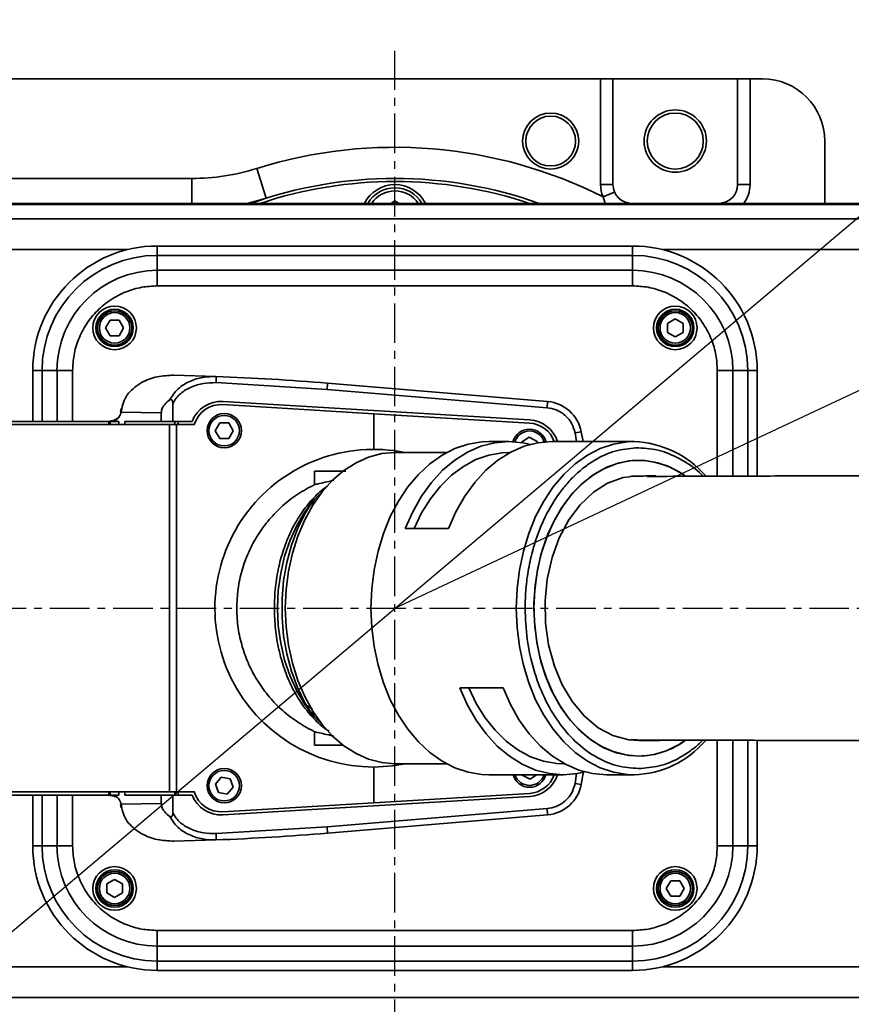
# Model space of a CAD drawing. Header units: millimetres. Extents: x 4180 to 7964, y -765 to 3096.
# Tile 7 of 30: x 5551 to 5684, y 827 to 985. Entities that reach past the tile are written whole.
import ezdxf

# ---------------------------------------------------------------- set-up
doc = ezdxf.new("R2010")
doc.units = ezdxf.units.MM
doc.header["$PDSIZE"] = -1
doc.linetypes.add('CENTER', pattern=[10.16, 6.35, -1.27, 1.27, -1.27])
doc.layers.add('细线层', color=7, linetype='Continuous')
doc.dimstyles.new('ISO-25', dxfattribs={"dimscale": 5, "dimtxt": 3.5, "dimasz": 4.5, "dimexe": 3.5, "dimexo": 0.625, "dimtad": 1, "dimdec": 1, "dimtxsty": 'Standard', "dimcen": 2.5, "dimclrd": 1, "dimclre": 1, "dimadec": 0, "dimazin": 0, "dimtfac": 1, "dimtdec": 1, "dimtmove": 1, "dimatfit": 3, "dimfxl": 1, "dimarcsym": 0})

# ---------------------------------------------------------------- blocks, each defined once
blk = doc.blocks.new('*U24')
at = {"color": 0, "linetype": 'CENTER', "transparency": 16777216}
blk.add_line((-294.49, 0), (458.69, 0), dxfattribs=at)
blk = doc.blocks.new('*D50')
at = {"color": 1, "lineweight": -2, "transparency": 16777216}
for p, q in [((5432.19, 861.12), (5432.19, 670.67)), ((5611.09, 797.76), (5611.09, 670.67)), ((5588.59, 688.17), (5454.69, 688.17))]:
    blk.add_line(p, q, dxfattribs=at)
at = {"color": 1, "transparency": 16777216}
for points in [[(5454.69, 691.92), (5454.69, 684.42), (5432.19, 688.17)], [(5588.59, 691.92), (5588.59, 684.42), (5611.09, 688.17)]]:
    blk.add_solid(points, dxfattribs=at)
at = {"layer": 'Defpoints', "color": 0, "transparency": 16777216}
for p in [(5432.19, 864.25), (5611.09, 800.88), (5432.19, 688.17)]:
    blk.add_point(p, dxfattribs=at)
at = {"color": 0, "transparency": 16777216, "insert": (5521.64, 701.86), "char_height": 17.5, "attachment_point": 5}
blk.add_mtext('{\\fHYSWLongFangSong|b1|i0|c134|p2;178,9}', dxfattribs=at)
blk = doc.blocks.new('*D54')
at = {"color": 1, "lineweight": -2, "transparency": 16777216}
for p, q in [((6232.36, 1182.02), (6174.6, 1154.9)), ((5611.09, 890.38), (6154.23, 1145.34))]:
    blk.add_line(p, q, dxfattribs=at)
at = {"color": 1, "transparency": 16777216}
blk.add_solid([(6173, 1158.3), (6176.19, 1151.51), (6154.23, 1145.34)], dxfattribs=at)
at = {"layer": 'Defpoints', "color": 0, "transparency": 16777216}
for p in [(6154.23, 1145.34), (5611.09, 890.38)]:
    blk.add_point(p, dxfattribs=at)
at = {"color": 0, "transparency": 16777216, "insert": (6209.34, 1184.34), "char_height": 17.5, "attachment_point": 5, "rotation": 25.1466}
blk.add_mtext('{\\fHYSWLongFangSong|b1|i0|c134|p2;R600}', dxfattribs=at)
blk = doc.blocks.new('*D55')
at = {"color": 1, "lineweight": -2, "transparency": 16777216}
for p, q in [((5840.09, 1083.74), (5752.54, 1009.81)), ((5486.83, 785.47), (5735.35, 995.3)), ((5469.64, 770.95), (5452.45, 756.44))]:
    blk.add_line(p, q, dxfattribs=at)
at = {"color": 1, "transparency": 16777216}
for points in [[(5750.13, 1012.68), (5754.96, 1006.95), (5735.35, 995.3)], [(5467.22, 773.82), (5472.06, 768.09), (5486.83, 785.47)]]:
    blk.add_solid(points, dxfattribs=at)
at = {"layer": 'Defpoints', "color": 0, "transparency": 16777216}
for p in [(5735.35, 995.3), (5486.83, 785.47)]:
    blk.add_point(p, dxfattribs=at)
at = {"color": 0, "transparency": 16777216, "insert": (5796.18, 1064.38), "char_height": 17.5, "attachment_point": 5, "rotation": 40.1754}
blk.add_mtext('{\\fGulim|b1|i0|c129|p0;∅325,3}', dxfattribs=at)

msp = doc.modelspace()

# ---------------------------------------------------------------- linework, layer by layer
at = {"color": 4, "linetype": 'CENTER'}
msp.add_line((5611.09, 800.88), (5611.09, 979.88), dxfattribs=at)
at = {"color": 4}
msp.add_arc((5611.09, 890.38), 600, 225, 135, dxfattribs=at)
at = {"color": 2, "linetype": 'CENTER'}
msp.add_arc((5611.09, 890.38), 162.63, 206.2203, 153.7382, dxfattribs=at)
at = {"layer": '细线层', "linetype": 'Continuous', "lineweight": 35}
for p, q in [((5518.09, 975.38), (5644.09, 975.38)), ((5644.09, 958.38), (5644.09, 975.38)), ((5644.09, 975.38), (5646.09, 975.38)), ((5666.09, 975.38), (5646.09, 975.38)), ((5646.09, 975.38), (5646.09, 958.38)), ((5666.09, 958.38), (5666.09, 975.38)), ((5666.09, 975.38), (5668.09, 975.38)), ((5668.09, 975.38), (5668.09, 958.38)), ((5668.09, 975.38), (5670.09, 975.38)), ((5680.09, 965.38), (5680.09, 955.38)), ((5590.43, 956.22), (5588.94, 960.99)), ((5518.09, 959.38), (5578.46, 959.38)), ((5578.46, 955.38), (5578.46, 959.38)), ((5644.09, 958.38), (5646.09, 958.38)), ((5668.09, 958.38), (5666.09, 958.38)), ((5644.5, 956.41), (5646.34, 957.2)), ((5546.09, 955.38), (6001.09, 955.38)), ((6001.09, 955.17), (5546.09, 955.17)), ((5611.09, 955.77), (5610.42, 955.38)), ((5611.76, 955.38), (5611.09, 955.77)), ((5644.83, 955.38), (5644.5, 956.41)), ((5546.09, 952.91), (6001.09, 952.91)), ((5572.94, 948.53), (5649.24, 948.53)), ((5568.14, 947.95), (5546.09, 947.95)), ((5572.94, 947.03), (5572.94, 944.63)), ((5572.94, 947.03), (5649.24, 947.03)), ((5649.24, 947.03), (5649.24, 944.63)), ((6001.09, 947.95), (5654.05, 947.95)), ((5572.94, 944.63), (5649.24, 944.63)), ((5572.94, 942.13), (5649.24, 942.13)), ((5564.65, 935.38), (5565.37, 936.63)), ((5565.37, 936.63), (5566.82, 936.63)), ((5566.82, 936.63), (5567.54, 935.38)), ((5654.84, 936.1), (5656.09, 936.83)), ((5654.84, 934.66), (5654.84, 936.1)), ((5656.09, 936.83), (5657.34, 936.1)), ((5657.34, 936.1), (5657.34, 934.66)), ((5565.37, 934.13), (5564.65, 935.38)), ((5567.54, 935.38), (5566.82, 934.13)), ((5656.09, 933.94), (5654.84, 934.66)), ((5657.34, 934.66), (5656.09, 933.94)), ((5566.82, 934.13), (5565.37, 934.13)), ((5552.94, 920.38), (5552.94, 928.53)), ((5556.85, 928.53), (5554.44, 928.53)), ((5554.44, 920.38), (5554.44, 928.53)), ((5556.85, 920.38), (5556.85, 928.53)), ((5559.35, 920.38), (5559.35, 928.53)), ((5662.84, 928.53), (5662.84, 911.57)), ((5667.74, 928.53), (5665.34, 928.53)), ((5665.34, 928.53), (5665.34, 911.58)), ((5667.74, 928.53), (5667.74, 911.59)), ((5669.24, 928.53), (5669.24, 911.6)), ((5575.61, 927.79), (5582.41, 927.59)), ((5582.41, 927.59), (5582.37, 926.59)), ((5582.37, 926.59), (5600.19, 925.5)), ((5600.27, 926.5), (5600.19, 925.5)), ((5635.6, 923.56), (5600.27, 926.5)), ((5600.19, 925.5), (5635.52, 922.56)), ((5632.71, 920.61), (5583.49, 923.56)), ((5635.6, 923.56), (5635.52, 922.56)), ((5567.15, 922.42), (5567.06, 921.93)), ((5567.15, 922.42), (5567.15, 922.42)), ((5567.24, 922.41), (5567.15, 922.42)), ((5567.24, 922.41), (5567.15, 921.86)), ((5567.15, 921.86), (5573.58, 921.74)), ((5573.58, 921.74), (5573.58, 920.38)), ((5575.43, 923.21), (5575.43, 920.38)), ((5607.69, 921.61), (5583.46, 923.07)), ((5445.59, 920.38), (5565.17, 920.38)), ((5566.25, 920.64), (5565.12, 920.38)), ((5565.17, 919.88), (5565.17, 920.38)), ((5565.36, 920.38), (5565.17, 920.38)), ((5565.36, 920.38), (5566.78, 920.38)), ((5565.36, 919.88), (5565.36, 920.38)), ((5566.77, 921.04), (5566.25, 920.64)), ((5566.78, 920.38), (5566.78, 919.88)), ((5567.73, 919.88), (5567.73, 920.38)), ((5567.73, 920.38), (5573.58, 920.38)), ((5573.58, 920.38), (5575.43, 920.38)), ((5575.43, 920.38), (5578.53, 920.38)), ((5575.75, 919.88), (5575.75, 920.38)), ((5576.27, 920.38), (5576.27, 919.88)), ((5582.25, 918.88), (5582.97, 920.13)), ((5582.97, 920.13), (5584.41, 920.13)), ((5584.41, 920.13), (5585.14, 918.88)), ((5607.69, 921.61), (5607.69, 915.88)), ((5607.69, 921.61), (5632.69, 920.11)), ((5444.56, 919.88), (5574.91, 919.88)), ((5574.91, 919.88), (5576.04, 919.88)), ((5574.91, 860.88), (5574.91, 919.88)), ((5576.04, 919.88), (5576.04, 860.88)), ((5576.04, 919.88), (5578.89, 919.88)), ((5582.97, 917.63), (5582.25, 918.88)), ((5585.14, 918.88), (5584.41, 917.63)), ((5640.99, 918.71), (5640.01, 918.52)), ((5640.21, 917.13), (5640.01, 918.52)), ((5640.99, 918.71), (5641.29, 917.13)), ((5584.41, 917.63), (5582.97, 917.63)), ((5629.37, 917.13), (5626.15, 917.13)), ((5631.41, 917.05), (5632.63, 917.82)), ((5631.42, 916.98), (5631.41, 917.05)), ((5632.63, 917.82), (5633.91, 917.16)), ((5633.91, 917.16), (5633.92, 916.92)), ((5649.49, 917.13), (5636.3, 917.13)), ((5619.42, 915.38), (5611.17, 915.38)), ((5629.57, 915.38), (5629.37, 915.38)), ((5598.19, 912.38), (5598.19, 910.23)), ((5598.16, 907.97), (5596.98, 906.34)), ((5619.68, 903.16), (5612.75, 903.16)), ((5585.69, 890.23), (5585.69, 890.38)), ((5621.52, 877.6), (5628.45, 877.6)), ((5596.98, 874.42), (5598.16, 872.79)), ((5597.84, 874.19), (5597.04, 874.71)), ((5598.19, 870.54), (5598.19, 868.38)), ((5602.77, 868.38), (5598.19, 868.38)), ((5650.19, 869.13), (5653.65, 869.15)), ((5662.84, 869.18), (5662.84, 852.23)), ((5665.34, 869.18), (5665.34, 852.23)), ((5667.74, 869.17), (5667.74, 852.23)), ((5669.24, 869.16), (5669.24, 852.23)), ((5607.69, 859.15), (5607.69, 864.88)), ((5611.17, 865.38), (5619.42, 865.38)), ((5638.14, 865.38), (5638.34, 865.38)), ((5582.27, 862.14), (5583.2, 863.24)), ((5583.2, 863.24), (5584.62, 862.99)), ((5626.15, 863.63), (5638.14, 863.63)), ((5631.5, 863.56), (5631.5, 863.63)), ((5632.81, 862.94), (5631.5, 863.56)), ((5633.81, 863.63), (5632.81, 862.94)), ((5640.01, 862.24), (5640.25, 863.91)), ((5641.38, 864.15), (5640.99, 862.05)), ((5645.07, 863.63), (5649.49, 863.63)), ((5582.76, 860.78), (5582.27, 862.14)), ((5585.11, 861.63), (5584.18, 860.52)), ((5584.62, 862.99), (5585.11, 861.63)), ((5640.99, 862.05), (5640.01, 862.24)), ((5444.56, 860.88), (5574.91, 860.88)), ((5445.59, 860.38), (5565.17, 860.38)), ((5552.94, 852.23), (5552.94, 860.38)), ((5554.44, 852.23), (5554.44, 860.38)), ((5556.85, 852.23), (5556.85, 860.38)), ((5559.35, 852.23), (5559.35, 860.38)), ((5566.25, 860.12), (5565.12, 860.38)), ((5565.17, 860.38), (5565.17, 860.88)), ((5565.36, 860.38), (5565.17, 860.38)), ((5565.36, 860.38), (5565.36, 860.88)), ((5565.36, 860.38), (5566.78, 860.38)), ((5566.78, 860.88), (5566.78, 860.38)), ((5567.73, 860.38), (5567.73, 860.88)), ((5573.58, 860.38), (5567.73, 860.38)), ((5573.58, 860.38), (5573.58, 859.03)), ((5575.43, 860.38), (5573.58, 860.38)), ((5576.04, 860.88), (5574.91, 860.88)), ((5575.43, 860.38), (5575.43, 857.56)), ((5578.53, 860.38), (5575.43, 860.38)), ((5575.75, 860.38), (5575.75, 860.88)), ((5576.04, 860.88), (5578.89, 860.88)), ((5576.27, 860.88), (5576.27, 860.38)), ((5584.18, 860.52), (5582.76, 860.78)), ((5583.49, 857.2), (5632.71, 860.15)), ((5632.69, 860.65), (5607.69, 859.15)), ((5567.06, 858.84), (5567.15, 858.34)), ((5567.15, 858.91), (5573.58, 859.03)), ((5567.24, 858.35), (5567.15, 858.91)), ((5607.69, 859.15), (5583.46, 857.7)), ((5567.24, 858.35), (5567.15, 858.34)), ((5600.19, 855.26), (5635.52, 858.2)), ((5635.6, 857.21), (5600.27, 854.26)), ((5635.6, 857.21), (5635.52, 858.2)), ((5582.37, 854.18), (5600.19, 855.26)), ((5600.27, 854.26), (5600.19, 855.26)), ((5582.41, 853.18), (5582.37, 854.18)), ((5554.44, 852.23), (5556.85, 852.23)), ((5575.61, 852.97), (5582.41, 853.18)), ((5667.74, 852.23), (5665.34, 852.23)), ((5564.84, 846.1), (5566.09, 846.83)), ((5564.84, 844.66), (5564.84, 846.1)), ((5566.09, 846.83), (5567.34, 846.1)), ((5567.34, 846.1), (5567.34, 844.66)), ((5654.65, 845.38), (5655.37, 846.63)), ((5655.37, 846.63), (5656.82, 846.63)), ((5656.82, 846.63), (5657.54, 845.38)), ((5566.09, 843.94), (5564.84, 844.66)), ((5567.34, 844.66), (5566.09, 843.94)), ((5655.37, 844.13), (5654.65, 845.38)), ((5657.54, 845.38), (5656.82, 844.13)), ((5656.82, 844.13), (5655.37, 844.13)), ((5649.24, 838.64), (5572.94, 838.64)), ((5649.24, 836.14), (5572.94, 836.14)), ((5572.94, 833.73), (5572.94, 836.14)), ((5649.24, 833.73), (5649.24, 836.14)), ((5649.24, 833.73), (5572.94, 833.73)), ((5546.09, 832.82), (5568.14, 832.82)), ((5649.24, 832.23), (5572.94, 832.23)), ((5654.05, 832.82), (6001.09, 832.82)), ((6001.09, 827.85), (5546.09, 827.85))]:
    msp.add_line(p, q, dxfattribs=at)
at = {"layer": '细线层', "linetype": 'Continuous', "lineweight": 35, "flags": 128}
for points in [[(5626.15, 917.13), (5625.05, 917.09), (5622.87, 916.73), (5620.73, 916.01), (5618.66, 914.94), (5616.69, 913.55), (5614.86, 911.84), (5613.17, 909.84), (5611.66, 907.58), (5610.35, 905.08), (5609.25, 902.39), (5608.38, 899.53), (5607.75, 896.55), (5607.36, 893.49), (5607.24, 890.38)], [(5612.75, 903.16), (5613.94, 905.87), (5615.36, 908.35), (5616.97, 910.58), (5618.75, 912.52), (5620.69, 914.15), (5622.75, 915.44), (5624.9, 916.38), (5627.12, 916.94), (5629.37, 917.13), (5631.62, 916.94), (5632.83, 916.68)], [(5636.3, 917.13), (5634.05, 916.94), (5631.83, 916.38), (5629.68, 915.44), (5627.62, 914.15), (5625.68, 912.52), (5623.9, 910.58), (5622.29, 908.35), (5620.87, 905.87), (5619.68, 903.16)], [(5630.57, 890.38), (5630.7, 893.49), (5631.08, 896.55), (5631.71, 899.53), (5632.58, 902.39), (5633.68, 905.08), (5635, 907.58), (5636.5, 909.84), (5638.19, 911.84), (5640.03, 913.55), (5641.99, 914.94), (5644.06, 916.01), (5646.2, 916.73), (5648.39, 917.09), (5649.49, 917.13)], [(5611.17, 915.38), (5611.09, 915.38), (5608.97, 915.19), (5606.87, 914.63), (5604.84, 913.73), (5602.91, 912.48), (5601.09, 910.92), (5599.41, 909.06), (5597.91, 906.92), (5596.6, 904.55), (5595.5, 901.97), (5594.63, 899.22), (5594, 896.35), (5593.62, 893.39), (5593.49, 890.38), (5593.62, 887.38), (5594, 884.42), (5594.63, 881.54), (5595.5, 878.79), (5596.6, 876.22), (5597.91, 873.84), (5599.41, 871.71), (5601.09, 869.85), (5602.91, 868.28), (5604.84, 867.04), (5606.87, 866.13), (5608.97, 865.58), (5611.09, 865.38), (5611.17, 865.38)], [(5614.18, 903.16), (5615.38, 905.68), (5616.8, 907.96), (5618.4, 909.99), (5620.17, 911.73), (5622.07, 913.15), (5624.07, 914.23), (5626.16, 914.97), (5628.29, 915.34), (5629.37, 915.38)], [(5657.58, 911.71), (5656.74, 912.25), (5654.79, 913.23), (5652.77, 913.85), (5650.71, 914.12), (5648.64, 914.03), (5646.6, 913.58), (5644.61, 912.78), (5642.71, 911.64), (5640.92, 910.18), (5639.27, 908.42), (5637.78, 906.38), (5636.49, 904.1), (5635.4, 901.62), (5634.53, 898.96), (5633.91, 896.18), (5633.53, 893.3), (5633.4, 890.38)], [(5650.19, 866.63), (5648.13, 866.81), (5646.1, 867.35), (5644.13, 868.24), (5642.25, 869.46), (5640.49, 871), (5638.88, 872.83), (5637.44, 874.93), (5636.19, 877.26), (5635.16, 879.8), (5634.35, 882.49), (5633.79, 885.3), (5633.47, 888.19), (5633.41, 891.11), (5633.6, 894.03), (5634.04, 896.88), (5634.73, 899.64), (5635.65, 902.26), (5636.79, 904.7), (5638.14, 906.92), (5639.66, 908.89), (5641.35, 910.58), (5643.17, 911.96), (5645.1, 913.01), (5647.11, 913.73), (5649.16, 914.09), (5651.23, 914.09), (5653.28, 913.73), (5655.28, 913.01), (5657.21, 911.96), (5657.67, 911.65)], [(5648.83, 911.47), (5647.71, 911.34), (5645.23, 910.44), (5642.96, 909.01), (5640.82, 906.99), (5639.01, 904.57), (5637.47, 901.68), (5636.31, 898.53), (5635.53, 895.05), (5635.19, 891.57), (5635.26, 887.96), (5635.75, 884.48), (5636.68, 881.08), (5637.95, 878.06), (5639.6, 875.32), (5641.52, 873.03), (5643.74, 871.19), (5646.08, 869.94), (5648.62, 869.25), (5650.19, 869.13), (5650.19, 869.13)], [(5599.56, 909.24), (5598.11, 907.76), (5597.57, 907.12)], [(5598.16, 907.97), (5598.02, 907.78), (5596.63, 905.55), (5595.44, 903.11), (5594.46, 900.48), (5593.72, 897.7), (5593.22, 894.82), (5592.97, 891.87), (5592.97, 888.9), (5593.22, 885.95), (5593.72, 883.07), (5594.46, 880.29), (5595.44, 877.66), (5596.63, 875.21), (5598.02, 872.99), (5598.16, 872.79)], [(5597.43, 906.96), (5597.56, 907.04), (5598.25, 907.44)], [(5596.98, 906.34), (5596.63, 905.84), (5595.34, 903.67), (5594.25, 901.28), (5593.38, 898.71), (5592.75, 896.01), (5592.37, 893.22), (5592.24, 890.38), (5592.37, 887.55), (5592.75, 884.75), (5593.38, 882.05), (5594.25, 879.49), (5595.34, 877.1), (5596.63, 874.93), (5596.98, 874.42)], [(5607.24, 890.38), (5607.36, 887.28), (5607.75, 884.21), (5608.38, 881.23), (5609.25, 878.38), (5610.35, 875.68), (5611.66, 873.19), (5613.17, 870.93), (5614.86, 868.93), (5616.69, 867.22), (5618.66, 865.82), (5620.73, 864.76), (5622.87, 864.04), (5625.05, 863.68), (5626.15, 863.63)], [(5649.49, 863.63), (5648.39, 863.68), (5646.2, 864.04), (5644.06, 864.76), (5641.99, 865.82), (5640.03, 867.22), (5638.19, 868.93), (5636.5, 870.93), (5635, 873.19), (5633.68, 875.68), (5632.58, 878.38), (5631.71, 881.23), (5631.08, 884.21), (5630.7, 887.28), (5630.57, 890.38)], [(5633.4, 890.38), (5633.53, 887.46), (5633.91, 884.59), (5634.53, 881.8), (5635.4, 879.15), (5636.49, 876.66), (5637.78, 874.38), (5639.27, 872.35), (5640.92, 870.58), (5642.71, 869.12), (5644.61, 867.98), (5646.6, 867.18), (5648.64, 866.73), (5650.71, 866.64), (5652.77, 866.91), (5654.79, 867.54), (5656.74, 868.51), (5657.59, 869.06)], [(5641.6, 864.09), (5640.39, 863.82), (5638.14, 863.63), (5635.89, 863.82), (5633.67, 864.39), (5631.52, 865.32), (5629.46, 866.62), (5627.52, 868.24), (5625.73, 870.19), (5624.12, 872.42), (5622.71, 874.9), (5621.52, 877.6)], [(5638.14, 865.38), (5637.06, 865.43), (5634.93, 865.8), (5632.84, 866.53), (5630.83, 867.62), (5628.93, 869.04), (5627.17, 870.77), (5625.57, 872.8), (5624.15, 875.09), (5622.94, 877.6)], [(5628.45, 877.6), (5629.64, 874.9), (5631.05, 872.42), (5632.66, 870.19), (5634.45, 868.24), (5636.39, 866.62), (5638.45, 865.32), (5640.6, 864.39), (5642.82, 863.82), (5645.07, 863.63)], [(5598.25, 873.32), (5597.56, 873.72), (5597.43, 873.8)], [(5597.53, 873.7), (5598.11, 873), (5599.56, 871.53)], [(5612.72, 865.38), (5610.71, 865.06), (5607.69, 864.88)]]:
    msp.add_lwpolyline(points, dxfattribs=at)
at = {"layer": '细线层', "linetype": 'Continuous', "lineweight": 35}
for centre, radius in [((5636.09, 965.38), 4.5), ((5636.09, 965.38), 4), ((5656.09, 965.38), 5), ((5656.09, 965.38), 4.5), ((5566.09, 935.38), 3.5), ((5566.09, 935.38), 3), ((5566.09, 935.38), 2.75), ((5566.09, 935.38), 2.45), ((5656.09, 935.38), 3.5), ((5656.09, 935.38), 3), ((5656.09, 935.38), 2.75), ((5656.09, 935.38), 2.45), ((5583.69, 918.88), 2.75), ((5583.69, 918.88), 2.45), ((5583.69, 861.88), 2.75), ((5583.69, 861.88), 2.45), ((5566.09, 845.38), 3.5), ((5566.09, 845.38), 3), ((5566.09, 845.38), 2.75), ((5566.09, 845.38), 2.45), ((5656.09, 845.38), 3.5), ((5656.09, 845.38), 3), ((5656.09, 845.38), 2.75), ((5656.09, 845.38), 2.45)]:
    msp.add_circle(centre, radius, dxfattribs=at)
for centre, radius, start, end in [((5670.09, 965.38), 10, 0, 90), ((5611.09, 890.38), 74, 63.1664, 107.4214), ((5578.46, 994.38), 35, 270, 287.4214), ((5611.09, 890.38), 69, 90, 109.6049), ((5611.09, 890.38), 68.5, 90, 108.3947), ((5611.09, 952.88), 5.5, 90, 152.9643), ((5611.09, 890.38), 69, 70.3951, 90), ((5611.09, 890.38), 68.5, 71.6053, 90), ((5611.09, 952.88), 5.5, 27.0357, 90), ((5649.09, 958.38), 5, 180, 203.1817), ((5649.09, 958.38), 3, 180, 270), ((5663.09, 958.38), 3, 270, 0), ((5663.09, 958.38), 5, 323.1301, 0), ((5611.09, 952.88), 5, 30, 150), ((5611.09, 952.88), 4.5, 33.749, 146.251), ((5578.46, 994.38), 40, 282.8386, 287.4214), ((5572.94, 928.53), 20, 90, 180), ((5649.24, 928.53), 20, 0, 90), ((5572.94, 928.53), 18.5, 90, 180), ((5649.24, 928.53), 18.5, 0, 90), ((5572.94, 928.53), 16.1, 90, 180), ((5649.24, 928.53), 16.1, 0, 90), ((5567.06, 527.88), 400, 85.2364, 87.8002), ((5583.19, 918.57), 5, 86.5694, 158.7927), ((5635.1, 917.58), 6, 10.886, 85.2364), ((5567.16, 921.96), 0.106, 200.2366, 259.6052), ((5583.19, 918.57), 4.5, 86.5694, 163.0926), ((5632.42, 915.62), 4.5, 19.5991, 86.5694), ((5632.42, 915.62), 5, 17.5714, 86.5694), ((5632.69, 916.38), 2.75, 15.0965, 164.5407), ((5632.69, 916.38), 2.45, 16.3838, 163.0559), ((5648.83, 901.02), 16.13, 41.4073, 87.67), ((5607.69, 890.38), 25.5, 78.6351, 270), ((5649.04, 879.3), 15.67, 271.6133, 319.3518), ((5650.02, 879.66), 13.03, 270.7699, 306.3663), ((5632.69, 864.38), 2.75, 195.8266, 344.1734), ((5632.69, 864.38), 2.45, 197.8257, 342.1743), ((5632.42, 865.14), 4.5, 273.4306, 340.4009), ((5632.42, 865.14), 5, 273.4306, 342.4286), ((5635.1, 863.19), 6, 274.7636, 349.114), ((5583.19, 862.19), 5, 201.2073, 273.4306), ((5583.19, 862.19), 4.5, 196.9074, 273.4306), ((5567.16, 858.8), 0.106, 100.3948, 159.7634), ((5567.06, 1252.88), 400, 272.1998, 274.7636), ((5572.94, 852.23), 20, 180, 270), ((5572.94, 852.23), 18.5, 180, 270), ((5572.94, 852.23), 16.1, 180, 270), ((5649.24, 852.23), 16.1, 270, 0), ((5649.24, 852.23), 18.5, 270, 0), ((5649.24, 852.23), 20, 270, 0)]:
    msp.add_arc(centre, radius, start, end, dxfattribs=at)
for points, knots in [([(5587.63, 955.38), (5588.56, 955.65), (5589.5, 955.92), (5590.43, 956.21), (5590.43, 956.22)], [0, 0, 0, 0, 0.9894732, 1, 1, 1, 1]), ([(5572.94, 948.53), (5572.94, 948.53), (5572.94, 948.54), (5572.94, 948.14), (5572.94, 947.46), (5572.94, 947.03)], [0, 0, 0, 0, 0.289057, 0.55761, 1, 1, 1, 1]), ([(5649.24, 948.53), (5649.24, 948.53), (5649.24, 948.54), (5649.24, 948.14), (5649.24, 947.46), (5649.24, 947.03)], [0, 0, 0, 0, 0.289057, 0.55761, 1, 1, 1, 1]), ([(5572.94, 944.63), (5572.94, 944.21), (5572.94, 943.46), (5572.94, 942.54), (5572.94, 942.13)], [0, 0, 0, 0, 0.557303, 1, 1, 1, 1]), ([(5649.24, 944.63), (5649.24, 944.21), (5649.24, 943.46), (5649.24, 942.54), (5649.24, 942.13)], [0, 0, 0, 0, 0.557303, 1, 1, 1, 1]), ([(5559.35, 928.53), (5559.39, 929.36), (5559.48, 931.07), (5560.24, 933.6), (5561.49, 936.04), (5563.26, 938.21), (5565.43, 939.98), (5567.87, 941.24), (5570.41, 941.99), (5572.11, 942.09), (5572.94, 942.13)], [0, 0, 0, 0, 0.116516, 0.240011, 0.368641, 0.5, 0.631359, 0.759989, 0.883484, 1, 1, 1, 1]), ([(5649.24, 942.13), (5650.07, 942.09), (5651.78, 941.99), (5654.31, 941.24), (5656.75, 939.98), (5658.93, 938.21), (5660.69, 936.04), (5661.95, 933.6), (5662.71, 931.07), (5662.8, 929.36), (5662.84, 928.53)], [0, 0, 0, 0, 0.116516, 0.240011, 0.368641, 0.5, 0.631359, 0.759989, 0.883484, 1, 1, 1, 1]), ([(5554.44, 928.53), (5554.17, 928.53), (5553.64, 928.53), (5552.96, 928.53), (5552.95, 928.53), (5552.94, 928.53)], [0, 0, 0, 0, 0.289057, 0.55761, 1, 1, 1, 1]), ([(5559.35, 928.53), (5558.83, 928.53), (5557.9, 928.53), (5557.17, 928.53), (5556.85, 928.53)], [0, 0, 0, 0, 0.557303, 1, 1, 1, 1]), ([(5665.34, 928.53), (5664.92, 928.53), (5664.17, 928.53), (5663.25, 928.53), (5662.84, 928.53)], [0, 0, 0, 0, 0.557303, 1, 1, 1, 1]), ([(5669.24, 928.53), (5669.24, 928.53), (5669.25, 928.53), (5668.85, 928.53), (5668.17, 928.53), (5667.74, 928.53)], [0, 0, 0, 0, 0.289057, 0.55761, 1, 1, 1, 1]), ([(5567.24, 922.41), (5567.34, 922.86), (5567.54, 923.76), (5568.55, 925.3), (5570.36, 926.71), (5572.92, 927.67), (5574.71, 927.75), (5575.61, 927.79)], [0, 0, 0, 0, 0.1267953, 0.2535673, 0.5033533, 0.7513738, 1, 1, 1, 1]), ([(5574.88, 923.78), (5575.31, 924.42), (5576.14, 925.7), (5578.12, 926.86), (5580.23, 927.54), (5581.68, 927.57), (5582.41, 927.59)], [0, 0, 0, 0, 0.257743, 0.508766, 0.75569, 1, 1, 1, 1]), ([(5575.43, 923.21), (5575.6, 923.51), (5575.92, 924.11), (5576.89, 925.09), (5578.36, 925.96), (5580.34, 926.55), (5581.69, 926.57), (5582.37, 926.59)], [0, 0, 0, 0, 0.125587, 0.250857, 0.500837, 0.750859, 1, 1, 1, 1]), ([(5573.58, 921.74), (5573.6, 921.92), (5573.64, 922.33), (5574.03, 923.03), (5574.5, 923.48), (5574.83, 923.74), (5574.88, 923.78)], [0, 0, 0, 0, 0.2073673, 0.4670396, 0.9221019, 1, 1, 1, 1]), ([(5574.88, 923.78), (5574.94, 923.81), (5575.02, 923.86), (5575.14, 923.88), (5575.23, 923.86), (5575.3, 923.81), (5575.37, 923.71), (5575.43, 923.5), (5575.43, 923.33), (5575.43, 923.21)], [0, 0, 0, 0, 0.183007, 0.281647, 0.364862, 0.448425, 0.543029, 0.69544, 1, 1, 1, 1]), ([(5566.04, 920.38), (5566.29, 920.56), (5566.66, 920.82), (5567, 921.39), (5567.1, 921.71), (5567.15, 921.86)], [0, 0, 0, 0, 0.533338, 0.774364, 1, 1, 1, 1]), ([(5635.52, 922.56), (5636.01, 922.47), (5637.12, 922.28), (5638.51, 921.36), (5639.57, 920.04), (5639.86, 919.03), (5640.01, 918.52)], [0, 0, 0, 0, 0.2321772, 0.5155492, 0.7552326, 1, 1, 1, 1]), ([(5566.25, 920.64), (5566.24, 920.65), (5566.2, 920.66), (5566.15, 920.66), (5566.11, 920.65), (5566.07, 920.62), (5566.04, 920.57), (5566.03, 920.51), (5566.03, 920.45), (5566.03, 920.41), (5566.04, 920.39)], [0, 0, 0, 0, 0.111723, 0.233528, 0.363244, 0.497501, 0.632147, 0.762953, 0.88637, 1, 1, 1, 1]), ([(5631.98, 890.38), (5632.01, 891.43), (5632.06, 893.55), (5632.5, 896.74), (5633.16, 899.66), (5634, 902.25), (5635.25, 905.28), (5636.83, 908.03), (5638.69, 910.4), (5640.2, 911.96), (5641.8, 913.29), (5643.99, 914.69), (5646.79, 915.88), (5649.08, 916.05), (5650.19, 916.13)], [0, 0, 0, 0, 0.077656, 0.157721, 0.240042, 0.304387, 0.368746, 0.500012, 0.565726, 0.631454, 0.695799, 0.760157, 0.883566, 1, 1, 1, 1]), ([(5650.19, 916.13), (5651.37, 916.04), (5653.76, 915.86), (5657.18, 914.26), (5659.47, 912.79), (5660.45, 911.63), (5660.51, 911.56)], [0, 0, 0, 0, 0.322299, 0.650913, 0.979527, 1, 1, 1, 1]), ([(5601.3, 910.92), (5601.02, 910.86), (5600.22, 910.68), (5599.19, 910.45), (5598.35, 910.26), (5598.24, 910.24), (5598.19, 910.23)], [0, 0, 0, 0, 0.154964, 0.440276, 0.726606, 1, 1, 1, 1]), ([(5652.95, 911.62), (5652.4, 911.62), (5651.03, 911.61), (5649.65, 911.57), (5648.82, 911.55)], [0, 0, 0, 0, 0.3959, 1, 1, 1, 1]), ([(5932.85, 911.63), (5931.45, 911.63), (5928.49, 911.62), (5924.25, 911.62), (5920.34, 911.62), (5916.94, 911.62), (5912.83, 911.63), (5907.93, 911.63), (5902.81, 911.64), (5898.29, 911.64), (5893.96, 911.64), (5889, 911.64), (5883.8, 911.64), (5878.53, 911.64), (5873.35, 911.64), (5867.83, 911.64), (5862.06, 911.63), (5856.21, 911.63), (5850.91, 911.63), (5845.96, 911.63), (5841.04, 911.63), (5835.57, 911.63), (5829.64, 911.63), (5823.87, 911.63), (5818.69, 911.63), (5814.47, 911.63), (5810.98, 911.63), (5807.84, 911.63), (5804.69, 911.63), (5801.22, 911.63), (5797.45, 911.63), (5743.3, 911.63), (5738.73, 911.63), (5733.62, 911.63), (5728.21, 911.63), (5722.97, 911.63), (5718.2, 911.64), (5714.05, 911.64), (5710.12, 911.63), (5706.11, 911.64), (5702.01, 911.64), (5698.17, 911.64), (5694.95, 911.64), (5691.92, 911.64), (5688.6, 911.64), (5684.4, 911.63), (5679.35, 911.63), (5673.5, 911.61), (5666.88, 911.59), (5659.48, 911.56), (5654.32, 911.55), (5651.59, 911.54)], [0, 0, 0, 0, 0.02027, 0.042625, 0.061002, 0.07619, 0.090901, 0.118986, 0.144405, 0.160886, 0.17981, 0.201964, 0.22595, 0.247149, 0.26966, 0.292065, 0.317092, 0.341603, 0.364438, 0.382321, 0.402216, 0.424155, 0.448125, 0.473173, 0.493104, 0.509862, 0.52345, 0.534828, 0.547283, 0.561086, 0.576354, 0.592494, 0.610878, 0.631516, 0.654422, 0.676796, 0.695892, 0.713594, 0.729159, 0.746215, 0.764366, 0.780885, 0.795343, 0.806133, 0.82097, 0.840101, 0.863501, 0.891153, 0.923079, 0.959333, 1, 1, 1, 1]), ([(5591.73, 890.38), (5591.76, 891.5), (5591.83, 893.75), (5592.39, 897.03), (5593.28, 900.17), (5594.5, 903.07), (5596.02, 905.69), (5597.81, 907.9), (5599.26, 909.35), (5600.14, 909.89), (5600.29, 909.98)], [0, 0, 0, 0, 0.138691, 0.277382, 0.416073, 0.554765, 0.693456, 0.832147, 0.970838, 1, 1, 1, 1]), ([(5600.53, 870.63), (5600.3, 870.77), (5599.33, 871.36), (5597.81, 872.86), (5596.02, 875.08), (5594.5, 877.69), (5593.28, 880.59), (5592.4, 883.72), (5591.83, 887.01), (5591.76, 889.26), (5591.73, 890.38)], [0, 0, 0, 0, 0.044028, 0.180595, 0.317163, 0.45373, 0.590298, 0.726865, 0.863433, 1, 1, 1, 1]), ([(5650.19, 864.63), (5649.01, 864.73), (5646.63, 864.92), (5643.18, 866.45), (5640, 868.84), (5637.24, 872.06), (5634.96, 875.97), (5633.27, 880.46), (5632.19, 885.34), (5632.05, 888.71), (5631.98, 890.38)], [0, 0, 0, 0, 0.123787, 0.25, 0.376213, 0.5, 0.623787, 0.75, 0.876213, 1, 1, 1, 1]), ([(5601.22, 869.87), (5600.96, 869.92), (5600.18, 870.09), (5599.18, 870.32), (5598.35, 870.5), (5598.24, 870.53), (5598.19, 870.54)], [0, 0, 0, 0, 0.1444002, 0.4367053, 0.7245603, 1, 1, 1, 1]), ([(5648.83, 869.22), (5651.68, 869.21), (5657.1, 869.21), (5664.85, 869.18), (5671.82, 869.15), (5678.18, 869.14), (5683.85, 869.13), (5688.69, 869.13), (5692.42, 869.13), (5695.47, 869.13), (5698.34, 869.13), (5701.43, 869.13), (5704.67, 869.13), (5707.92, 869.13), (5711.06, 869.13), (5714.24, 869.13), (5718.01, 869.13), (5722.75, 869.13), (5728.38, 869.13), (5734.19, 869.13), (5739.65, 869.13), (5744.46, 869.13), (5798.68, 869.14), (5802.5, 869.14), (5806.03, 869.14), (5809.48, 869.14), (5813.19, 869.14), (5817.63, 869.14), (5825.62, 869.14), (5835.99, 869.14), (5847.9, 869.14), (5858.75, 869.13), (5868.83, 869.13), (5877.03, 869.13), (5883.3, 869.13), (5888.04, 869.13), (5892.66, 869.13), (5896.79, 869.13), (5900.46, 869.13), (5903.97, 869.13), (5907.31, 869.13), (5910.53, 869.14), (5913.59, 869.14), (5916.74, 869.14), (5920.17, 869.15), (5924.13, 869.15), (5928.43, 869.15), (5931.42, 869.14), (5932.85, 869.13)], [0, 0, 0, 0, 0.040264, 0.076416, 0.10837, 0.136129, 0.162288, 0.183277, 0.199113, 0.210621, 0.22281, 0.236546, 0.250872, 0.264969, 0.278083, 0.290358, 0.304297, 0.324664, 0.348848, 0.373491, 0.395452, 0.414737, 0.431348, 0.445873, 0.460392, 0.473394, 0.486936, 0.504478, 0.526069, 0.582059, 0.628262, 0.669415, 0.713587, 0.753405, 0.772502, 0.794147, 0.815038, 0.833257, 0.848832, 0.864138, 0.880637, 0.894372, 0.908567, 0.923211, 0.938504, 0.956992, 0.979495, 1, 1, 1, 1]), ([(5660.51, 869.19), (5660.39, 869.07), (5659.78, 868.43), (5658.58, 867.49), (5656.4, 866.07), (5653.59, 864.89), (5651.3, 864.72), (5650.19, 864.63)], [0, 0, 0, 0, 0.039625, 0.207299, 0.375007, 0.69659, 1, 1, 1, 1]), ([(5635.52, 858.2), (5636.01, 858.29), (5637.12, 858.48), (5638.51, 859.41), (5639.57, 860.72), (5639.86, 861.73), (5640.01, 862.24)], [0, 0, 0, 0, 0.232177, 0.515549, 0.755233, 1, 1, 1, 1]), ([(5566.25, 860.12), (5566.24, 860.12), (5566.2, 860.1), (5566.15, 860.1), (5566.1, 860.12), (5566.07, 860.15), (5566.04, 860.19), (5566.03, 860.25), (5566.03, 860.31), (5566.03, 860.35), (5566.04, 860.37)], [0, 0, 0, 0, 0.124943, 0.250001, 0.375054, 0.500001, 0.624951, 0.749999, 0.87506, 1, 1, 1, 1]), ([(5566.04, 860.38), (5566.29, 860.2), (5566.66, 859.94), (5567, 859.38), (5567.1, 859.06), (5567.15, 858.91)], [0, 0, 0, 0, 0.533338, 0.774364, 1, 1, 1, 1]), ([(5573.58, 859.03), (5573.6, 858.85), (5573.64, 858.43), (5574.03, 857.73), (5574.5, 857.28), (5574.83, 857.03), (5574.88, 856.99)], [0, 0, 0, 0, 0.207367, 0.46704, 0.922102, 1, 1, 1, 1]), ([(5567.24, 858.35), (5567.34, 857.91), (5567.54, 857.01), (5568.55, 855.47), (5570.36, 854.06), (5572.92, 853.1), (5574.71, 853.02), (5575.61, 852.97)], [0, 0, 0, 0, 0.126795, 0.253567, 0.503353, 0.751374, 1, 1, 1, 1]), ([(5574.88, 856.99), (5574.94, 856.96), (5575.02, 856.9), (5575.14, 856.88), (5575.23, 856.9), (5575.3, 856.95), (5575.37, 857.06), (5575.43, 857.26), (5575.43, 857.44), (5575.43, 857.56)], [0, 0, 0, 0, 0.1830071, 0.2816473, 0.3648623, 0.4484253, 0.5430286, 0.6954395, 1, 1, 1, 1]), ([(5574.88, 856.99), (5575.31, 856.34), (5576.14, 855.07), (5578.12, 853.9), (5580.23, 853.23), (5581.68, 853.19), (5582.41, 853.18)], [0, 0, 0, 0, 0.257743, 0.508766, 0.75569, 1, 1, 1, 1]), ([(5575.43, 857.56), (5575.6, 857.26), (5575.92, 856.65), (5576.89, 855.68), (5578.36, 854.8), (5580.34, 854.22), (5581.69, 854.19), (5582.37, 854.18)], [0, 0, 0, 0, 0.125587, 0.250857, 0.500837, 0.750859, 1, 1, 1, 1]), ([(5552.94, 852.23), (5552.94, 852.23), (5552.94, 852.23), (5553.33, 852.23), (5554.02, 852.23), (5554.44, 852.23)], [0, 0, 0, 0, 0.289057, 0.55761, 1, 1, 1, 1]), ([(5556.85, 852.23), (5557.26, 852.23), (5558.01, 852.23), (5558.94, 852.23), (5559.35, 852.23)], [0, 0, 0, 0, 0.557303, 1, 1, 1, 1]), ([(5572.94, 838.64), (5572.11, 838.68), (5570.41, 838.77), (5567.87, 839.53), (5565.43, 840.78), (5563.26, 842.55), (5561.49, 844.72), (5560.24, 847.16), (5559.48, 849.69), (5559.39, 851.4), (5559.35, 852.23)], [0, 0, 0, 0, 0.116516, 0.240011, 0.368641, 0.5, 0.631359, 0.759989, 0.883484, 1, 1, 1, 1]), ([(5662.84, 852.23), (5662.8, 851.4), (5662.71, 849.69), (5661.95, 847.16), (5660.69, 844.72), (5658.93, 842.55), (5656.75, 840.78), (5654.31, 839.53), (5651.78, 838.77), (5650.07, 838.68), (5649.24, 838.64)], [0, 0, 0, 0, 0.116516, 0.240011, 0.368641, 0.5, 0.631359, 0.759989, 0.883484, 1, 1, 1, 1]), ([(5665.34, 852.23), (5664.92, 852.23), (5664.17, 852.23), (5663.25, 852.23), (5662.84, 852.23)], [0, 0, 0, 0, 0.557303, 1, 1, 1, 1]), ([(5669.24, 852.23), (5669.24, 852.23), (5669.25, 852.23), (5668.85, 852.23), (5668.17, 852.23), (5667.74, 852.23)], [0, 0, 0, 0, 0.2890573, 0.5576097, 1, 1, 1, 1]), ([(5572.94, 836.14), (5572.94, 836.55), (5572.94, 837.3), (5572.94, 838.23), (5572.94, 838.64)], [0, 0, 0, 0, 0.557303, 1, 1, 1, 1]), ([(5649.24, 836.14), (5649.24, 836.55), (5649.24, 837.3), (5649.24, 838.23), (5649.24, 838.64)], [0, 0, 0, 0, 0.557303, 1, 1, 1, 1]), ([(5572.94, 832.23), (5572.94, 832.23), (5572.94, 832.23), (5572.94, 832.62), (5572.94, 833.31), (5572.94, 833.73)], [0, 0, 0, 0, 0.289057, 0.55761, 1, 1, 1, 1]), ([(5649.24, 832.23), (5649.24, 832.23), (5649.24, 832.23), (5649.24, 832.62), (5649.24, 833.31), (5649.24, 833.73)], [0, 0, 0, 0, 0.289057, 0.55761, 1, 1, 1, 1])]:
    msp.add_open_spline(points, degree=3, knots=knots, dxfattribs=at)
for points in [[(5603.19, 912.38), (5602.54, 912.38), (5601.23, 912.38), (5599.58, 912.38), (5598.42, 912.38), (5598.27, 912.38), (5598.19, 912.38)], [(5585.69, 890.38), (5585.74, 891.41), (5585.82, 893.47), (5586.49, 896.51), (5587.55, 899.42), (5589.02, 902.15), (5590.85, 904.65), (5593.02, 906.86), (5595.46, 908.78), (5597.28, 909.74), (5598.19, 910.23)], [(5598.19, 870.54), (5597.29, 871.02), (5595.48, 871.98), (5593.05, 873.88), (5590.89, 876.07), (5589.06, 878.55), (5587.59, 881.26), (5586.53, 884.15), (5585.84, 887.16), (5585.74, 889.2), (5585.69, 890.23)]]:
    msp.add_open_spline(points, degree=3, dxfattribs=at)

# ---------------------------------------------------------------- block references
at = {"color": 4, "linetype": 'CENTER'}
msp.add_blockref('*U24', (5748.59, 890.38), dxfattribs=at)

# ---------------------------------------------------------------- dimensions: what is measured, and where the dimension line sits
dim = msp.add_radius_dim(center=(5611.09, 890.38), mpoint=(6154.23, 1145.34), text='{\\fHYSWLongFangSong|b1|i0|c134|p2;<>}', dimstyle='ISO-25')
dim.commit()
dim.dimension.update_dxf_attribs({"geometry": '*D54', "text_midpoint": (6214.39, 1173.59), "dimtype": 164})
dim = msp.add_diameter_dim_2p(p1=(5486.83, 785.47), p2=(5735.35, 995.3), text='{\\fGulim|b1|i0|c129|p0;<>}', dimstyle='ISO-25', override={"dimdec": 1})
dim.commit()
dim.dimension.update_dxf_attribs({"geometry": '*D55', "text_midpoint": (5796.18, 1064.38)})
dim = msp.add_linear_dim(base=(5432.19, 688.17), p1=(5611.09, 800.88), p2=(5432.19, 864.25), text='{\\fHYSWLongFangSong|b1|i0|c134|p2;<>}', dimstyle='ISO-25', override={"dimtmove": 0})
dim.commit()
dim.dimension.update_dxf_attribs({"geometry": '*D50', "text_midpoint": (5521.64, 688.17), "dimtype": 160})

doc.saveas('drawing.dxf')
